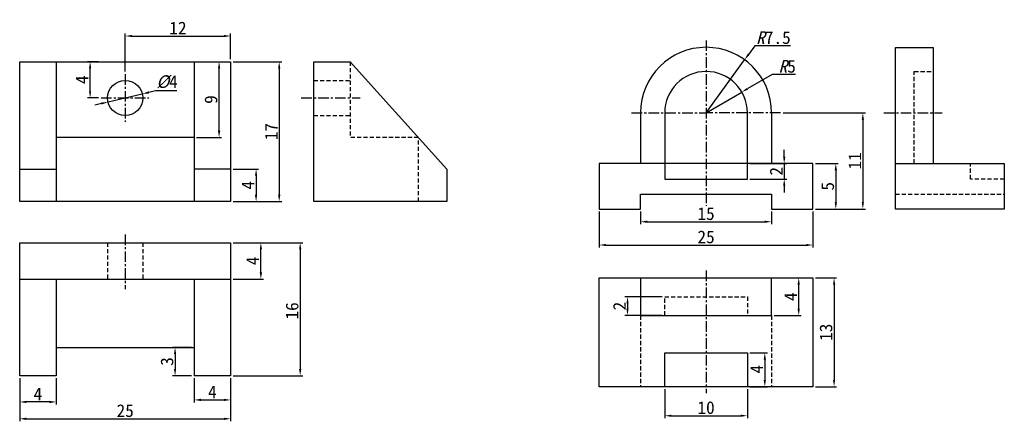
# Model space of a CAD drawing. Header units: millimetres. Extents: x 2283 to 4035, y 672 to 1511.
# Tile 3 of 4: x 3744 to 3860, y 1289 to 1336. Entities that reach past the tile are written whole.
import ezdxf

# ---------------------------------------------------------------- set-up
doc = ezdxf.new("R2010")
doc.units = ezdxf.units.MM
doc.linetypes.add('CENTER', pattern=[2, 1.25, -0.25, 0.25, -0.25])
doc.linetypes.add('DASHED', pattern=[0.75, 0.5, -0.25])
doc.layers.get('0').update_dxf_attribs({"color": 5})
doc.layers.add('A', color=7, linetype='Continuous', lineweight=30)
doc.layers.add('B', color=7, linetype='CENTER')
doc.layers.add('C', color=7, linetype='DASHED')
doc.styles.get("Standard").update_dxf_attribs({"font": '仿宋_GB2312.ttf'})
doc.dimstyles.new('ISO-25', dxfattribs={"dimtxt": 1.5, "dimasz": 0.8, "dimexe": 0.3, "dimexo": 0.3, "dimgap": 0.2, "dimtad": 1, "dimtoh": 1, "dimdec": 0, "dimtxsty": 'Standard', "dimcen": 2.5, "dimadec": 0, "dimazin": 0, "dimtfac": 1, "dimtdec": 0, "dimtmove": 0, "dimatfit": 3, "dimfxl": 1, "dimarcsym": 0})

# ---------------------------------------------------------------- blocks, each defined once
blk = doc.blocks.new('*D3')
at = {"color": 0, "lineweight": -2, "transparency": 16777216}
for p, q in [((3743.91, 1293.65), (3743.91, 1288.55)), ((3768.86, 1293.65), (3768.86, 1288.55)), ((3744.71, 1288.85), (3768.06, 1288.85))]:
    blk.add_line(p, q, dxfattribs=at)
at = {"color": 0, "transparency": 16777216}
for points in [[(3744.71, 1288.98), (3744.71, 1288.71), (3743.91, 1288.85)], [(3768.06, 1288.98), (3768.06, 1288.71), (3768.86, 1288.85)]]:
    blk.add_solid(points, dxfattribs=at)
at = {"layer": 'DEFPOINTS', "color": 0, "transparency": 16777216}
for p in [(3743.91, 1293.95), (3768.86, 1293.95), (3768.86, 1288.85)]:
    blk.add_point(p, dxfattribs=at)
at = {"color": 0, "transparency": 16777216, "insert": (3756.39, 1289.8), "char_height": 1.5, "attachment_point": 5}
blk.add_mtext('25', dxfattribs=at)
blk = doc.blocks.new('*D4')
at = {"color": 0, "lineweight": -2, "transparency": 16777216}
for p, q in [((3764.54, 1293.65), (3764.54, 1290.78)), ((3768.86, 1293.65), (3768.86, 1290.78)), ((3765.34, 1291.08), (3768.06, 1291.08))]:
    blk.add_line(p, q, dxfattribs=at)
at = {"color": 0, "transparency": 16777216}
for points in [[(3765.34, 1291.22), (3765.34, 1290.95), (3764.54, 1291.08)], [(3768.06, 1291.22), (3768.06, 1290.95), (3768.86, 1291.08)]]:
    blk.add_solid(points, dxfattribs=at)
at = {"layer": 'DEFPOINTS', "color": 0, "transparency": 16777216}
for p in [(3764.54, 1293.95), (3768.86, 1293.95), (3768.86, 1291.08)]:
    blk.add_point(p, dxfattribs=at)
at = {"color": 0, "transparency": 16777216, "insert": (3766.7, 1292.03), "char_height": 1.5, "attachment_point": 5}
blk.add_mtext('4', dxfattribs=at)
blk = doc.blocks.new('*D5')
at = {"color": 0, "lineweight": -2, "transparency": 16777216}
for p, q in [((3743.91, 1293.65), (3743.91, 1290.54)), ((3748.23, 1293.65), (3748.23, 1290.54)), ((3747.43, 1290.84), (3744.71, 1290.84))]:
    blk.add_line(p, q, dxfattribs=at)
at = {"color": 0, "transparency": 16777216}
for points in [[(3744.71, 1290.98), (3744.71, 1290.71), (3743.91, 1290.84)], [(3747.43, 1290.98), (3747.43, 1290.71), (3748.23, 1290.84)]]:
    blk.add_solid(points, dxfattribs=at)
at = {"layer": 'DEFPOINTS', "color": 0, "transparency": 16777216}
for p in [(3743.91, 1293.95), (3748.23, 1293.95), (3743.91, 1290.84)]:
    blk.add_point(p, dxfattribs=at)
at = {"color": 0, "transparency": 16777216, "insert": (3746.07, 1291.79), "char_height": 1.5, "attachment_point": 5}
blk.add_mtext('4', dxfattribs=at)
blk = doc.blocks.new('*D6')
at = {"color": 0, "lineweight": -2, "transparency": 16777216}
for p, q in [((3769.16, 1309.69), (3777.38, 1309.69)), ((3777.08, 1308.89), (3777.08, 1294.75)), ((3769.16, 1293.95), (3777.38, 1293.95))]:
    blk.add_line(p, q, dxfattribs=at)
at = {"color": 0, "transparency": 16777216}
for points in [[(3776.95, 1308.89), (3777.22, 1308.89), (3777.08, 1309.69)], [(3776.95, 1294.75), (3777.22, 1294.75), (3777.08, 1293.95)]]:
    blk.add_solid(points, dxfattribs=at)
at = {"layer": 'DEFPOINTS', "color": 0, "transparency": 16777216}
for p in [(3768.86, 1309.69), (3768.86, 1293.95), (3777.08, 1293.95)]:
    blk.add_point(p, dxfattribs=at)
at = {"color": 0, "transparency": 16777216, "insert": (3776.13, 1301.62), "char_height": 1.5, "attachment_point": 5, "rotation": 90}
blk.add_mtext('16', dxfattribs=at)
blk = doc.blocks.new('*D7')
at = {"color": 0, "lineweight": -2, "transparency": 16777216}
for p, q in [((3769.16, 1309.69), (3772.73, 1309.69)), ((3772.43, 1306.17), (3772.43, 1308.89)), ((3769.16, 1305.37), (3772.73, 1305.37))]:
    blk.add_line(p, q, dxfattribs=at)
at = {"color": 0, "transparency": 16777216}
for points in [[(3772.3, 1308.89), (3772.57, 1308.89), (3772.43, 1309.69)], [(3772.3, 1306.17), (3772.57, 1306.17), (3772.43, 1305.37)]]:
    blk.add_solid(points, dxfattribs=at)
at = {"layer": 'DEFPOINTS', "color": 0, "transparency": 16777216}
for p in [(3768.86, 1309.69), (3772.43, 1309.69), (3768.86, 1305.37)]:
    blk.add_point(p, dxfattribs=at)
at = {"color": 0, "transparency": 16777216, "insert": (3771.48, 1307.53), "char_height": 1.5, "attachment_point": 5, "rotation": 90}
blk.add_mtext('4', dxfattribs=at)
blk = doc.blocks.new('*D8')
at = {"color": 0, "lineweight": -2, "transparency": 16777216}
for p, q in [((3764.24, 1297.3), (3761.99, 1297.3)), ((3762.29, 1296.5), (3762.29, 1294.75)), ((3764.24, 1293.95), (3761.99, 1293.95))]:
    blk.add_line(p, q, dxfattribs=at)
at = {"color": 0, "transparency": 16777216}
for points in [[(3762.15, 1296.5), (3762.42, 1296.5), (3762.29, 1297.3)], [(3762.15, 1294.75), (3762.42, 1294.75), (3762.29, 1293.95)]]:
    blk.add_solid(points, dxfattribs=at)
at = {"layer": 'DEFPOINTS', "color": 0, "transparency": 16777216}
for p in [(3764.54, 1297.3), (3762.29, 1293.95), (3764.54, 1293.95)]:
    blk.add_point(p, dxfattribs=at)
at = {"color": 0, "transparency": 16777216, "insert": (3761.34, 1295.63), "char_height": 1.5, "attachment_point": 5, "rotation": 90}
blk.add_mtext('3', dxfattribs=at)
blk = doc.blocks.new('*D9')
at = {"color": 0, "lineweight": -2, "transparency": 16777216}
for p, q in [((3759.97, 1327.67), (3759.19, 1327.49)), ((3762.51, 1327.67), (3759.97, 1327.67)), ((3754.36, 1326.35), (3758.41, 1327.3)), ((3753.59, 1326.17), (3752.81, 1325.99))]:
    blk.add_line(p, q, dxfattribs=at)
at = {"color": 0, "transparency": 16777216}
for points in [[(3759.16, 1327.62), (3759.22, 1327.36), (3758.41, 1327.3)], [(3753.55, 1326.3), (3753.62, 1326.04), (3754.36, 1326.35)]]:
    blk.add_solid(points, dxfattribs=at)
at = {"layer": 'DEFPOINTS', "color": 0, "transparency": 16777216}
for p in [(3754.36, 1326.35), (3758.41, 1327.3)]:
    blk.add_point(p, dxfattribs=at)
at = {"color": 0, "transparency": 16777216, "insert": (3761.34, 1328.73), "char_height": 1.5, "attachment_point": 5}
blk.add_mtext('{\\fFangSong_GB2312|b0|i1|c134|p49;%%C}4', dxfattribs=at)
blk = doc.blocks.new('*D10')
at = {"color": 0, "lineweight": -2, "transparency": 16777216}
for p, q in [((3769.16, 1331.12), (3774.9, 1331.12)), ((3774.6, 1330.32), (3774.6, 1315.36)), ((3769.16, 1314.56), (3774.9, 1314.56))]:
    blk.add_line(p, q, dxfattribs=at)
at = {"color": 0, "transparency": 16777216}
for points in [[(3774.47, 1330.32), (3774.74, 1330.32), (3774.6, 1331.12)], [(3774.47, 1315.36), (3774.74, 1315.36), (3774.6, 1314.56)]]:
    blk.add_solid(points, dxfattribs=at)
at = {"layer": 'DEFPOINTS', "color": 0, "transparency": 16777216}
for p in [(3768.86, 1331.12), (3768.86, 1314.56), (3774.6, 1314.56)]:
    blk.add_point(p, dxfattribs=at)
at = {"color": 0, "transparency": 16777216, "insert": (3773.65, 1322.84), "char_height": 1.5, "attachment_point": 5, "rotation": 90}
blk.add_mtext('17', dxfattribs=at)
blk = doc.blocks.new('*D11')
at = {"color": 0, "lineweight": -2, "transparency": 16777216}
for p, q in [((3769.16, 1318.41), (3772.17, 1318.41)), ((3771.87, 1317.61), (3771.87, 1315.36)), ((3769.16, 1314.56), (3772.17, 1314.56))]:
    blk.add_line(p, q, dxfattribs=at)
at = {"color": 0, "transparency": 16777216}
for points in [[(3771.73, 1317.61), (3772, 1317.61), (3771.87, 1318.41)], [(3771.73, 1315.36), (3772, 1315.36), (3771.87, 1314.56)]]:
    blk.add_solid(points, dxfattribs=at)
at = {"layer": 'DEFPOINTS', "color": 0, "transparency": 16777216}
for p in [(3768.86, 1318.41), (3768.86, 1314.56), (3771.87, 1314.56)]:
    blk.add_point(p, dxfattribs=at)
at = {"color": 0, "transparency": 16777216, "insert": (3770.92, 1316.49), "char_height": 1.5, "attachment_point": 5, "rotation": 90}
blk.add_mtext('4', dxfattribs=at)
blk = doc.blocks.new('*D12')
at = {"color": 0, "lineweight": -2, "transparency": 16777216}
for p, q in [((3753.23, 1331.12), (3751.94, 1331.12)), ((3752.24, 1327.63), (3752.24, 1330.32)), ((3753.23, 1326.83), (3751.94, 1326.83))]:
    blk.add_line(p, q, dxfattribs=at)
at = {"color": 0, "transparency": 16777216}
for points in [[(3752.11, 1330.32), (3752.37, 1330.32), (3752.24, 1331.12)], [(3752.11, 1327.63), (3752.37, 1327.63), (3752.24, 1326.83)]]:
    blk.add_solid(points, dxfattribs=at)
at = {"layer": 'DEFPOINTS', "color": 0, "transparency": 16777216}
for p in [(3752.24, 1331.12), (3753.53, 1331.12), (3753.53, 1326.83)]:
    blk.add_point(p, dxfattribs=at)
at = {"color": 0, "transparency": 16777216, "insert": (3751.29, 1328.98), "char_height": 1.5, "attachment_point": 5, "rotation": 90}
blk.add_mtext('4', dxfattribs=at)
blk = doc.blocks.new('*D13')
at = {"color": 0, "lineweight": -2, "transparency": 16777216}
for p, q in [((3756.39, 1329.95), (3756.39, 1334.46)), ((3768.86, 1331.42), (3768.86, 1334.46)), ((3757.19, 1334.16), (3768.06, 1334.16))]:
    blk.add_line(p, q, dxfattribs=at)
at = {"color": 0, "transparency": 16777216}
for points in [[(3757.19, 1334.29), (3757.19, 1334.03), (3756.39, 1334.16)], [(3768.06, 1334.29), (3768.06, 1334.03), (3768.86, 1334.16)]]:
    blk.add_solid(points, dxfattribs=at)
at = {"layer": 'DEFPOINTS', "color": 0, "transparency": 16777216}
for p in [(3768.86, 1334.16), (3768.86, 1331.12), (3756.39, 1329.65)]:
    blk.add_point(p, dxfattribs=at)
at = {"color": 0, "transparency": 16777216, "insert": (3762.63, 1335.11), "char_height": 1.5, "attachment_point": 5}
blk.add_mtext('12', dxfattribs=at)
blk = doc.blocks.new('*D14')
at = {"color": 0, "lineweight": -2, "transparency": 16777216}
for p, q in [((3764.84, 1331.12), (3767.79, 1331.12)), ((3767.49, 1322.95), (3767.49, 1330.32)), ((3764.84, 1322.15), (3767.79, 1322.15))]:
    blk.add_line(p, q, dxfattribs=at)
at = {"color": 0, "transparency": 16777216}
for points in [[(3767.36, 1330.32), (3767.63, 1330.32), (3767.49, 1331.12)], [(3767.36, 1322.95), (3767.63, 1322.95), (3767.49, 1322.15)]]:
    blk.add_solid(points, dxfattribs=at)
at = {"layer": 'DEFPOINTS', "color": 0, "transparency": 16777216}
for p in [(3764.54, 1331.12), (3767.49, 1331.12), (3764.54, 1322.15)]:
    blk.add_point(p, dxfattribs=at)
at = {"color": 0, "transparency": 16777216, "insert": (3766.54, 1326.64), "char_height": 1.5, "attachment_point": 5, "rotation": 90}
blk.add_mtext('9', dxfattribs=at)
blk = doc.blocks.new('*D15')
at = {"color": 0, "lineweight": -2, "transparency": 16777216}
for p, q in [((3820.19, 1292.35), (3820.19, 1288.91)), ((3829.97, 1292.35), (3829.97, 1288.91)), ((3820.99, 1289.21), (3829.17, 1289.21))]:
    blk.add_line(p, q, dxfattribs=at)
at = {"color": 0, "transparency": 16777216}
for points in [[(3820.99, 1289.34), (3820.99, 1289.08), (3820.19, 1289.21)], [(3829.17, 1289.34), (3829.17, 1289.08), (3829.97, 1289.21)]]:
    blk.add_solid(points, dxfattribs=at)
at = {"layer": 'DEFPOINTS', "color": 0, "transparency": 16777216}
for p in [(3820.19, 1292.65), (3829.97, 1292.65), (3829.97, 1289.21)]:
    blk.add_point(p, dxfattribs=at)
at = {"color": 0, "transparency": 16777216, "insert": (3825.08, 1290.16), "char_height": 1.5, "attachment_point": 5}
blk.add_mtext('10', dxfattribs=at)
blk = doc.blocks.new('*D16')
at = {"color": 0, "lineweight": -2, "transparency": 16777216}
for p, q in [((3812.44, 1313.37), (3812.44, 1309.12)), ((3837.72, 1313.37), (3837.72, 1309.12)), ((3813.24, 1309.42), (3836.92, 1309.42))]:
    blk.add_line(p, q, dxfattribs=at)
at = {"color": 0, "transparency": 16777216}
for points in [[(3813.24, 1309.55), (3813.24, 1309.29), (3812.44, 1309.42)], [(3836.92, 1309.55), (3836.92, 1309.29), (3837.72, 1309.42)]]:
    blk.add_solid(points, dxfattribs=at)
at = {"layer": 'DEFPOINTS', "color": 0, "transparency": 16777216}
for p in [(3812.44, 1313.67), (3837.72, 1313.67), (3837.72, 1309.42)]:
    blk.add_point(p, dxfattribs=at)
at = {"color": 0, "transparency": 16777216, "insert": (3825.08, 1310.37), "char_height": 1.5, "attachment_point": 5}
blk.add_mtext('25', dxfattribs=at)
blk = doc.blocks.new('*D17')
at = {"color": 0, "lineweight": -2, "transparency": 16777216}
for p, q in [((3817.33, 1313.37), (3817.33, 1311.87)), ((3832.82, 1313.37), (3832.82, 1311.87)), ((3818.13, 1312.17), (3832.02, 1312.17))]:
    blk.add_line(p, q, dxfattribs=at)
at = {"color": 0, "transparency": 16777216}
for points in [[(3818.13, 1312.31), (3818.13, 1312.04), (3817.33, 1312.17)], [(3832.02, 1312.31), (3832.02, 1312.04), (3832.82, 1312.17)]]:
    blk.add_solid(points, dxfattribs=at)
at = {"layer": 'DEFPOINTS', "color": 0, "transparency": 16777216}
for p in [(3817.33, 1313.67), (3832.82, 1313.67), (3832.82, 1312.17)]:
    blk.add_point(p, dxfattribs=at)
at = {"color": 0, "transparency": 16777216, "insert": (3825.08, 1313.12), "char_height": 1.5, "attachment_point": 5}
blk.add_mtext('15', dxfattribs=at)
blk = doc.blocks.new('*D18')
at = {"color": 0, "lineweight": -2, "transparency": 16777216}
for p, q in [((3834.19, 1325.07), (3843.92, 1325.07)), ((3843.62, 1324.27), (3843.62, 1314.47)), ((3838.02, 1313.67), (3843.92, 1313.67))]:
    blk.add_line(p, q, dxfattribs=at)
at = {"color": 0, "transparency": 16777216}
for points in [[(3843.49, 1324.27), (3843.75, 1324.27), (3843.62, 1325.07)], [(3843.49, 1314.47), (3843.75, 1314.47), (3843.62, 1313.67)]]:
    blk.add_solid(points, dxfattribs=at)
at = {"layer": 'DEFPOINTS', "color": 0, "transparency": 16777216}
for p in [(3833.89, 1325.07), (3837.72, 1313.67), (3843.62, 1313.67)]:
    blk.add_point(p, dxfattribs=at)
at = {"color": 0, "transparency": 16777216, "insert": (3842.67, 1319.37), "char_height": 1.5, "attachment_point": 5, "rotation": 90}
blk.add_mtext('11', dxfattribs=at)
blk = doc.blocks.new('*D19')
at = {"color": 0, "lineweight": -2, "transparency": 16777216}
for p, q in [((3838.02, 1319.07), (3840.72, 1319.07)), ((3840.42, 1318.27), (3840.42, 1314.47)), ((3838.02, 1313.67), (3840.72, 1313.67))]:
    blk.add_line(p, q, dxfattribs=at)
at = {"color": 0, "transparency": 16777216}
for points in [[(3840.29, 1318.27), (3840.56, 1318.27), (3840.42, 1319.07)], [(3840.29, 1314.47), (3840.56, 1314.47), (3840.42, 1313.67)]]:
    blk.add_solid(points, dxfattribs=at)
at = {"layer": 'DEFPOINTS', "color": 0, "transparency": 16777216}
for p in [(3837.72, 1319.07), (3837.72, 1313.67), (3840.42, 1313.67)]:
    blk.add_point(p, dxfattribs=at)
at = {"color": 0, "transparency": 16777216, "insert": (3839.47, 1316.37), "char_height": 1.5, "attachment_point": 5, "rotation": 90}
blk.add_mtext('5', dxfattribs=at)
blk = doc.blocks.new('*D20')
at = {"color": 0, "lineweight": -2, "transparency": 16777216}
for p, q in [((3838.02, 1305.53), (3840.52, 1305.53)), ((3840.22, 1304.73), (3840.22, 1293.45)), ((3838.02, 1292.65), (3840.52, 1292.65))]:
    blk.add_line(p, q, dxfattribs=at)
at = {"color": 0, "transparency": 16777216}
for points in [[(3840.09, 1304.73), (3840.35, 1304.73), (3840.22, 1305.53)], [(3840.09, 1293.45), (3840.35, 1293.45), (3840.22, 1292.65)]]:
    blk.add_solid(points, dxfattribs=at)
at = {"layer": 'DEFPOINTS', "color": 0, "transparency": 16777216}
for p in [(3837.72, 1305.53), (3837.72, 1292.65), (3840.22, 1292.65)]:
    blk.add_point(p, dxfattribs=at)
at = {"color": 0, "transparency": 16777216, "insert": (3839.27, 1299.09), "char_height": 1.5, "attachment_point": 5, "rotation": 90}
blk.add_mtext('13', dxfattribs=at)
blk = doc.blocks.new('*D21')
at = {"color": 0, "lineweight": -2, "transparency": 16777216}
for p, q in [((3830.27, 1296.65), (3832.33, 1296.65)), ((3832.03, 1295.85), (3832.03, 1293.45)), ((3830.27, 1292.65), (3832.33, 1292.65))]:
    blk.add_line(p, q, dxfattribs=at)
at = {"color": 0, "transparency": 16777216}
for points in [[(3831.89, 1295.85), (3832.16, 1295.85), (3832.03, 1296.65)], [(3831.89, 1293.45), (3832.16, 1293.45), (3832.03, 1292.65)]]:
    blk.add_solid(points, dxfattribs=at)
at = {"layer": 'DEFPOINTS', "color": 0, "transparency": 16777216}
for p in [(3829.97, 1296.65), (3829.97, 1292.65), (3832.03, 1292.65)]:
    blk.add_point(p, dxfattribs=at)
at = {"color": 0, "transparency": 16777216, "insert": (3831.08, 1294.72), "char_height": 1.5, "attachment_point": 5, "rotation": 90}
blk.add_mtext('4', dxfattribs=at)
blk = doc.blocks.new('*D22')
at = {"color": 0, "lineweight": -2, "transparency": 16777216}
for p, q in [((3833.12, 1305.53), (3836.34, 1305.53)), ((3836.04, 1301.88), (3836.04, 1304.73)), ((3833.12, 1301.08), (3836.34, 1301.08))]:
    blk.add_line(p, q, dxfattribs=at)
at = {"color": 0, "transparency": 16777216}
for points in [[(3835.9, 1304.73), (3836.17, 1304.73), (3836.04, 1305.53)], [(3835.9, 1301.88), (3836.17, 1301.88), (3836.04, 1301.08)]]:
    blk.add_solid(points, dxfattribs=at)
at = {"layer": 'DEFPOINTS', "color": 0, "transparency": 16777216}
for p in [(3832.82, 1305.53), (3836.04, 1305.53), (3832.82, 1301.08)]:
    blk.add_point(p, dxfattribs=at)
at = {"color": 0, "transparency": 16777216, "insert": (3835.09, 1303.3), "char_height": 1.5, "attachment_point": 5, "rotation": 90}
blk.add_mtext('4', dxfattribs=at)
blk = doc.blocks.new('*D23')
at = {"color": 0, "lineweight": -2, "transparency": 16777216}
for p, q in [((3819.89, 1303.3), (3815.49, 1303.3)), ((3815.79, 1302.5), (3815.79, 1301.88)), ((3819.89, 1301.08), (3815.49, 1301.08))]:
    blk.add_line(p, q, dxfattribs=at)
at = {"color": 0, "transparency": 16777216}
for points in [[(3815.66, 1302.5), (3815.92, 1302.5), (3815.79, 1303.3)], [(3815.66, 1301.88), (3815.92, 1301.88), (3815.79, 1301.08)]]:
    blk.add_solid(points, dxfattribs=at)
at = {"layer": 'DEFPOINTS', "color": 0, "transparency": 16777216}
for p in [(3820.19, 1303.3), (3815.79, 1301.08), (3820.19, 1301.08)]:
    blk.add_point(p, dxfattribs=at)
at = {"color": 0, "transparency": 16777216, "insert": (3814.84, 1302.19), "char_height": 1.5, "attachment_point": 5, "rotation": 90}
blk.add_mtext('2', dxfattribs=at)
blk = doc.blocks.new('*D24')
at = {"color": 0, "lineweight": -2, "transparency": 16777216}
for p, q in [((3830.84, 1333.01), (3830.1, 1331.98)), ((3835.05, 1333.01), (3830.84, 1333.01)), ((3825.08, 1325.07), (3829.63, 1331.34))]:
    blk.add_line(p, q, dxfattribs=at)
at = {"color": 0, "transparency": 16777216}
blk.add_solid([(3829.99, 1332.06), (3830.2, 1331.91), (3829.63, 1331.34)], dxfattribs=at)
at = {"layer": 'DEFPOINTS', "color": 0, "transparency": 16777216}
for p in [(3829.63, 1331.34), (3825.08, 1325.07)]:
    blk.add_point(p, dxfattribs=at)
at = {"color": 0, "transparency": 16777216, "insert": (3833.05, 1333.96), "char_height": 1.5, "attachment_point": 5}
blk.add_mtext('{\\fFangSong_GB2312|b0|i1|c134|p49;R}7.5', dxfattribs=at)
blk = doc.blocks.new('*D25')
at = {"color": 0, "lineweight": -2, "transparency": 16777216}
for p, q in [((3832.89, 1329.61), (3830, 1327.93)), ((3835.65, 1329.61), (3832.89, 1329.61)), ((3825.08, 1325.07), (3829.31, 1327.53))]:
    blk.add_line(p, q, dxfattribs=at)
at = {"color": 0, "transparency": 16777216}
blk.add_solid([(3829.93, 1328.04), (3830.07, 1327.81), (3829.31, 1327.53)], dxfattribs=at)
at = {"layer": 'DEFPOINTS', "color": 0, "transparency": 16777216}
for p in [(3829.31, 1327.53), (3825.08, 1325.07)]:
    blk.add_point(p, dxfattribs=at)
at = {"color": 0, "transparency": 16777216, "insert": (3834.68, 1330.56), "char_height": 1.5, "attachment_point": 5}
blk.add_mtext('{\\fFangSong_GB2312|b0|i1|c134|p49;R}5', dxfattribs=at)
blk = doc.blocks.new('*D26')
at = {"color": 0, "lineweight": -2, "transparency": 16777216}
for p, q in [((3834.32, 1319.87), (3834.32, 1320.67)), ((3830.27, 1319.07), (3834.62, 1319.07)), ((3834.32, 1319.07), (3834.32, 1317.23)), ((3830.27, 1317.23), (3834.62, 1317.23)), ((3834.32, 1316.43), (3834.32, 1315.63))]:
    blk.add_line(p, q, dxfattribs=at)
at = {"color": 0, "transparency": 16777216}
for points in [[(3834.19, 1319.87), (3834.46, 1319.87), (3834.32, 1319.07)], [(3834.19, 1316.43), (3834.46, 1316.43), (3834.32, 1317.23)]]:
    blk.add_solid(points, dxfattribs=at)
at = {"layer": 'DEFPOINTS', "color": 0, "transparency": 16777216}
for p in [(3829.97, 1319.07), (3829.97, 1317.23), (3834.32, 1317.23)]:
    blk.add_point(p, dxfattribs=at)
at = {"color": 0, "transparency": 16777216, "insert": (3833.37, 1318.15), "char_height": 1.5, "attachment_point": 5, "rotation": 90}
blk.add_mtext('2', dxfattribs=at)

msp = doc.modelspace()

# ---------------------------------------------------------------- linework, layer by layer
at = {"layer": 'A', "color": 18, "true_color": 0x000000}
for p, q in [((3851.92, 1332.81), (3851.92, 1319.07)), ((3748.23, 1331.12), (3748.23, 1314.56)), ((3764.54, 1331.12), (3764.54, 1314.56)), ((3783, 1331.12), (3794.42, 1318.41)), ((3817.33, 1325.07), (3817.33, 1319.07)), ((3832.82, 1325.07), (3832.82, 1319.07)), ((3764.54, 1322.15), (3748.23, 1322.15)), ((3743.91, 1318.41), (3748.23, 1318.41)), ((3768.86, 1318.41), (3764.54, 1318.41)), ((3847.47, 1319.07), (3860.35, 1319.07)), ((3743.91, 1305.37), (3768.86, 1305.37)), ((3748.23, 1305.37), (3748.23, 1293.95)), ((3764.54, 1305.37), (3764.54, 1293.95)), ((3748.23, 1297.3), (3764.54, 1297.3))]:
    msp.add_line(p, q, dxfattribs=at)
for points in [[(3860.35, 1319.07), (3860.35, 1313.67), (3847.47, 1313.67), (3847.47, 1332.81), (3851.92, 1332.81)], [(3794.42, 1318.41), (3794.42, 1314.56), (3778.68, 1314.56), (3778.68, 1331.12), (3783, 1331.12)], [(3820.19, 1325.07), (3820.19, 1317.23), (3829.97, 1317.23), (3829.97, 1325.07)], [(3832.82, 1313.67), (3837.72, 1313.67), (3837.72, 1319.07), (3812.44, 1319.07), (3812.44, 1313.67), (3817.33, 1313.67)], [(3817.33, 1313.67), (3817.33, 1315.43), (3832.82, 1315.43), (3832.82, 1313.67)], [(3748.23, 1293.95), (3743.91, 1293.95), (3743.91, 1309.69), (3768.86, 1309.69), (3768.86, 1293.95), (3764.54, 1293.95)], [(3817.33, 1305.53), (3817.33, 1301.08), (3832.82, 1301.08), (3832.82, 1305.53)], [(3820.19, 1292.65), (3820.19, 1296.65), (3829.97, 1296.65), (3829.97, 1292.65)]]:
    msp.add_lwpolyline(points, dxfattribs=at)
for points in [[(3768.86, 1314.56), (3743.91, 1314.56), (3743.91, 1331.12), (3768.86, 1331.12)], [(3812.44, 1305.53), (3837.72, 1305.53), (3837.72, 1292.65), (3812.44, 1292.65)]]:
    msp.add_lwpolyline(points, close=True, dxfattribs=at)
msp.add_circle((3756.39, 1326.83), 2.08, dxfattribs=at)
for radius in [7.75, 4.89]:
    msp.add_arc((3825.08, 1325.07), radius, 0, 180, dxfattribs=at)
at = {"layer": 'B', "color": 18, "true_color": 0x000000}
for p, q in [((3825.08, 1333.64), (3825.08, 1314.06)), ((3756.39, 1329.65), (3756.39, 1324)), ((3753.53, 1326.83), (3759.19, 1326.83)), ((3777.21, 1326.83), (3784.17, 1326.83)), ((3816.27, 1325.07), (3825.08, 1325.07)), ((3833.89, 1325.07), (3825.08, 1325.07)), ((3846.1, 1325.07), (3852.99, 1325.07)), ((3756.39, 1310.66), (3756.39, 1304.2)), ((3825.08, 1306.39), (3825.08, 1291.89))]:
    msp.add_line(p, q, dxfattribs=at)
at = {"layer": 'C', "color": 18, "true_color": 0x000000}
for p, q in [((3783, 1331.12), (3783, 1322.15)), ((3778.68, 1328.91), (3783, 1328.91)), ((3778.68, 1324.75), (3783, 1324.75)), ((3847.47, 1315.43), (3860.31, 1315.43)), ((3754.31, 1309.69), (3754.31, 1305.37)), ((3758.47, 1309.69), (3758.47, 1305.37)), ((3817.33, 1301.08), (3817.33, 1292.65)), ((3832.82, 1301.08), (3832.82, 1292.65))]:
    msp.add_line(p, q, dxfattribs=at)
for points in [[(3849.7, 1319.07), (3849.7, 1329.96), (3851.92, 1329.96)], [(3791.06, 1314.56), (3791.06, 1322.15), (3783, 1322.15)], [(3860.35, 1317.23), (3856.35, 1317.23), (3856.35, 1319.07)], [(3820.19, 1301.08), (3820.19, 1303.3), (3829.97, 1303.3), (3829.97, 1301.08)]]:
    msp.add_lwpolyline(points, dxfattribs=at)

# ---------------------------------------------------------------- dimensions: what is measured, and where the dimension line sits
for base, p1, p2, picture, middle in [((3768.86, 1334.16), (3756.39, 1329.65), (3768.86, 1331.12), '*D13', (3762.63, 1335.11)), ((3837.72, 1309.42), (3812.44, 1313.67), (3837.72, 1313.67), '*D16', (3825.08, 1310.37)), ((3832.82, 1312.17), (3817.33, 1313.67), (3832.82, 1313.67), '*D17', (3825.08, 1313.12)), ((3768.86, 1288.85), (3743.91, 1293.95), (3768.86, 1293.95), '*D3', (3756.39, 1289.8)), ((3743.91, 1290.84), (3748.23, 1293.95), (3743.91, 1293.95), '*D5', (3746.07, 1291.79)), ((3768.86, 1291.08), (3764.54, 1293.95), (3768.86, 1293.95), '*D4', (3766.7, 1292.03)), ((3829.97, 1289.21), (3820.19, 1292.65), (3829.97, 1292.65), '*D15', (3825.08, 1290.16))]:
    dim = msp.add_linear_dim(base=base, p1=p1, p2=p2, dimstyle='ISO-25')
    dim.commit()
    dim.dimension.update_dxf_attribs({"geometry": picture, "text_midpoint": middle})
for mpoint, text, picture, middle in [((3829.63, 1331.34), '{\\fFangSong_GB2312|b0|i1|c134|p49;R}7.5', '*D24', (3833.05, 1333.01)), ((3829.31, 1327.53), '{\\fFangSong_GB2312|b0|i1|c134|p49;R}5', '*D25', (3834.68, 1329.61))]:
    dim = msp.add_radius_dim(center=(3825.08, 1325.07), mpoint=mpoint, text=text, dimstyle='ISO-25')
    dim.commit()
    dim.dimension.update_dxf_attribs({"geometry": picture, "text_midpoint": middle, "dimtype": 164})
for base, p1, p2, picture, middle in [((3752.24, 1331.12), (3753.53, 1326.83), (3753.53, 1331.12), '*D12', (3751.29, 1328.98)), ((3767.49, 1331.12), (3764.54, 1322.15), (3764.54, 1331.12), '*D14', (3766.54, 1326.64)), ((3774.6, 1314.56), (3768.86, 1331.12), (3768.86, 1314.56), '*D10', (3773.65, 1322.84)), ((3843.62, 1313.67), (3833.89, 1325.07), (3837.72, 1313.67), '*D18', (3842.67, 1319.37)), ((3771.87, 1314.56), (3768.86, 1318.41), (3768.86, 1314.56), '*D11', (3770.92, 1316.49)), ((3840.42, 1313.67), (3837.72, 1319.07), (3837.72, 1313.67), '*D19', (3839.47, 1316.37)), ((3772.43, 1309.69), (3768.86, 1305.37), (3768.86, 1309.69), '*D7', (3771.48, 1307.53)), ((3836.04, 1305.53), (3832.82, 1301.08), (3832.82, 1305.53), '*D22', (3835.09, 1303.3)), ((3815.79, 1301.08), (3820.19, 1303.3), (3820.19, 1301.08), '*D23', (3814.84, 1302.19)), ((3762.29, 1293.95), (3764.54, 1297.3), (3764.54, 1293.95), '*D8', (3761.34, 1295.63))]:
    dim = msp.add_linear_dim(base=base, p1=p1, p2=p2, angle=90, dimstyle='ISO-25')
    dim.commit()
    dim.dimension.update_dxf_attribs({"geometry": picture, "text_midpoint": middle})
dim = msp.add_diameter_dim_2p(p1=(3754.36, 1326.35), p2=(3758.41, 1327.3), text='{\\fFangSong_GB2312|b0|i1|c134|p49;%%C}4', dimstyle='ISO-25')
dim.commit()
dim.dimension.update_dxf_attribs({"geometry": '*D9', "text_midpoint": (3761.34, 1328.73)})
for base, p1, p2, picture, middle in [((3834.32, 1317.23), (3829.97, 1319.07), (3829.97, 1317.23), '*D26', (3834.32, 1318.15)), ((3777.08, 1293.95), (3768.86, 1309.69), (3768.86, 1293.95), '*D6', (3777.08, 1301.62)), ((3840.22, 1292.65), (3837.72, 1305.53), (3837.72, 1292.65), '*D20', (3840.22, 1299.09)), ((3832.03, 1292.65), (3829.97, 1296.65), (3829.97, 1292.65), '*D21', (3832.03, 1294.72))]:
    dim = msp.add_linear_dim(base=base, p1=p1, p2=p2, angle=90, dimstyle='ISO-25')
    dim.commit()
    dim.dimension.update_dxf_attribs({"geometry": picture, "text_midpoint": middle, "dimtype": 160})

doc.saveas('drawing.dxf')
